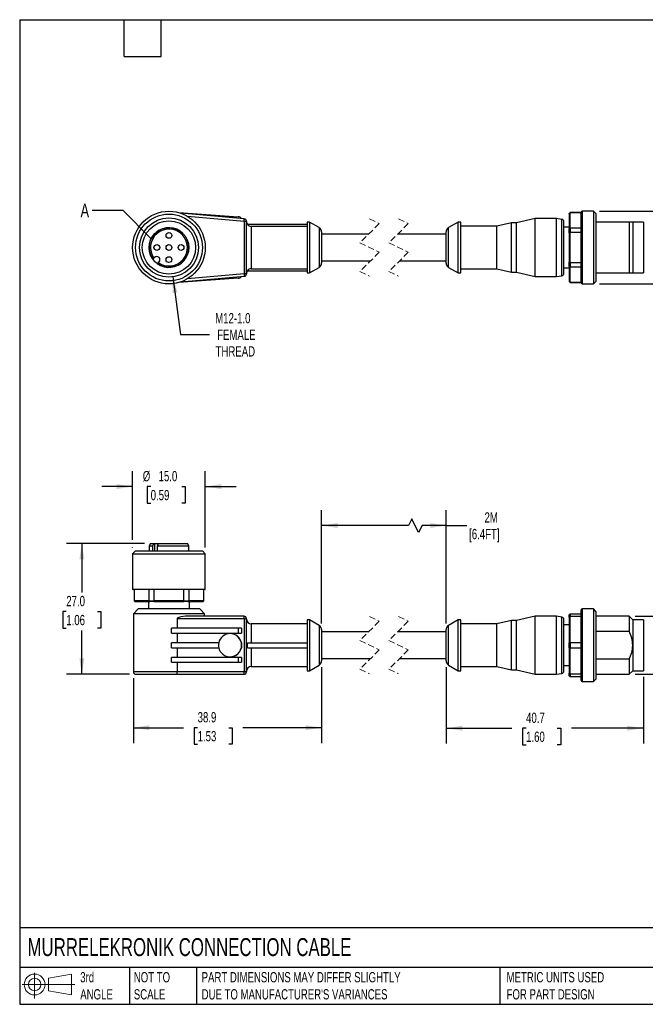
# Model space of a CAD drawing. Header units: millimetres. Extents: x 6 to 273, y 6 to 210.
# Tile 1 of 5: x 6 to 135, y 6 to 210. Entities that reach past the tile are written whole.
import ezdxf

# ---------------------------------------------------------------- set-up
doc = ezdxf.new("R2010")
doc.units = ezdxf.units.MM
doc.linetypes.add('SLD-Dashed', pattern=[1.905, 1.27, -0.635])
doc.linetypes.add('SLD-Solid', pattern=[0])
doc.layers.add('DIMENSIONS', color=140, linetype='SLD-Solid', lineweight=25)
doc.layers.add('TEXT', color=140, linetype='SLD-Solid', lineweight=25)
doc.layers.add('SLD-DEFPOINTS', color=7, linetype='Continuous')
doc.styles.add('SLDTEXTSTYLE0', font='TXT', dxfattribs={"width": 0.7})
doc.dimstyles.new('SLDDIMSTYLE0', dxfattribs={"dimtxt": 2.158008, "dimasz": 3.302, "dimexe": 0, "dimexo": 0.0625, "dimgap": 0.539502, "dimtad": 0, "dimtih": 1, "dimtoh": 1, "dimdec": 1, "dimrnd": 1e-09, "dimzin": 4, "dimdsep": 46, "dimtxsty": 'SLDTEXTSTYLE0', "dimsah": 1, "dimcen": 0.09, "dimadec": 0, "dimazin": 1, "dimtfac": 1, "dimtdec": 1, "dimtofl": 0, "dimtmove": 0, "dimatfit": 3, "dimfxl": 0, "dimfrac": 2, "dimtolj": 1, "dimtzin": 12, "dimarcsym": 0})
doc.dimstyles.new('SLDDIMSTYLE1', dxfattribs={"dimtxt": 2.158008, "dimasz": 3.302, "dimexe": 0, "dimexo": 0.0625, "dimgap": 0.539502, "dimtad": 0, "dimtih": 1, "dimtoh": 1, "dimdec": 1, "dimrnd": 1e-09, "dimzin": 12, "dimdsep": 46, "dimtxsty": 'SLDTEXTSTYLE0', "dimsah": 1, "dimcen": 0.09, "dimadec": 0, "dimazin": 3, "dimtfac": 1, "dimtdec": 1, "dimtofl": 0, "dimtmove": 0, "dimatfit": 3, "dimfxl": 0, "dimfrac": 2, "dimtolj": 1, "dimtzin": 12, "dimarcsym": 0})
doc.dimstyles.new('SLDDIMSTYLE2', dxfattribs={"dimtxt": 2.158008, "dimasz": 3.302, "dimexe": 0, "dimexo": 0.0625, "dimgap": 0.539502, "dimtad": 0, "dimtih": 1, "dimtoh": 1, "dimdec": 1, "dimrnd": 1e-09, "dimzin": 4, "dimdsep": 46, "dimtxsty": 'SLDTEXTSTYLE0', "dimsah": 1, "dimcen": 0.09, "dimadec": 0, "dimazin": 1, "dimtfac": 1, "dimtdec": 1, "dimtmove": 0, "dimatfit": 0, "dimfxl": 0, "dimfrac": 2, "dimtolj": 1, "dimtzin": 12, "dimarcsym": 0})
doc.dimstyles.new('SLDDIMSTYLE3', dxfattribs={"dimtxt": 2.158008, "dimasz": 3.302, "dimexe": 0, "dimexo": 0.0625, "dimgap": 0.539502, "dimtad": 0, "dimtih": 1, "dimtoh": 1, "dimdec": 1, "dimrnd": 1e-09, "dimzin": 12, "dimdsep": 46, "dimtxsty": 'SLDTEXTSTYLE0', "dimsah": 1, "dimcen": 0, "dimadec": 0, "dimazin": 3, "dimtfac": 1, "dimtdec": 1, "dimtofl": 0, "dimtmove": 0, "dimatfit": 3, "dimfxl": 0, "dimfrac": 2, "dimtolj": 1, "dimtzin": 12, "dimarcsym": 0})
doc.dimstyles.new('SLDDIMSTYLE4', dxfattribs={"dimtxt": 0.18, "dimasz": 3.302, "dimexe": 0, "dimexo": 0.0625, "dimgap": 0, "dimtad": 0, "dimtih": 1, "dimtoh": 1, "dimdec": 0, "dimrnd": 1e-09, "dimzin": 0, "dimdsep": 46, "dimtxsty": 'Standard', "dimblk1": 'NONE', "dimblk2": 'NONE', "dimsah": 1, "dimcen": 0.09, "dimadec": 0, "dimazin": 0, "dimtfac": 3.302, "dimtdec": 0, "dimtofl": 0, "dimtmove": 0, "dimatfit": 3, "dimldrblk": 'NONE', "dimfxl": 0, "dimfrac": 2, "dimtolj": 1, "dimtzin": 0, "dimarcsym": 0})

# ---------------------------------------------------------------- blocks, each defined once
blk = doc.blocks.new('Block11')
at = {"color": 7, "linetype": 'SLD-Solid', "lineweight": 18}
for p, q in [((2.59, 5.31), (2.59, 0)), ((5.48, 4.17), (10.18, 5.03)), ((5.48, 1.6), (5.48, 4.17)), ((10.18, 5.03), (10.18, 0.73)), ((0, 2.88), (10.87, 2.88)), ((5.48, 1.6), (10.18, 0.73))]:
    blk.add_line(p, q, dxfattribs=at)
for radius in [2.15, 1.29]:
    blk.add_circle((2.59, 2.88), radius, dxfattribs=at)
blk = doc.blocks.new('Block12')
at = {"layer": 'SLD-DEFPOINTS'}
blk.add_blockref('Block11', (0, 0), dxfattribs=at)
blk = doc.blocks.new('_D')
at = {"layer": 'DIMENSIONS'}
for p, q in [((32.08, 101.45), (16, 101.45)), ((19.18, 101.45), (19.18, 91.33)), ((15.97, 87.41), (15.25, 87.41)), ((15.25, 87.41), (15.25, 83.99)), ((22.39, 87.41), (23.11, 87.41)), ((23.11, 87.41), (23.11, 83.99)), ((15.25, 83.99), (15.97, 83.99)), ((19.18, 74.45), (19.18, 83.5)), ((23.11, 83.99), (22.39, 83.99)), ((29.04, 74.45), (16, 74.45))]:
    blk.add_line(p, q, dxfattribs=at)
for points in [[(19.18, 101.45), (18.67, 98.15), (19.69, 98.15)], [(19.18, 74.45), (19.69, 77.75), (18.67, 77.75)]]:
    blk.add_solid(points, dxfattribs=at)
at = {"layer": 'DIMENSIONS', "char_height": 2.117, "attachment_point": 1, "style": 'SLDTEXTSTYLE0'}
for s, insert in [('27.0', (15.97, 90.63)), ('1.06', (15.97, 86.71))]:
    blk.add_mtext(s, dxfattribs=dict(at, insert=insert))
blk = doc.blocks.new('_D_1')
at = {"layer": 'DIMENSIONS'}
for p, q in [((68.66, 75.95), (68.66, 60.26)), ((29.81, 73.68), (29.81, 60.26)), ((29.81, 63.44), (40.16, 63.44)), ((43.08, 63.44), (42.35, 63.44)), ((42.35, 63.44), (42.35, 60.01)), ((49.49, 63.44), (50.22, 63.44)), ((50.22, 63.44), (50.22, 60.01)), ((68.66, 63.44), (52.42, 63.44)), ((42.35, 60.01), (43.08, 60.01)), ((50.22, 60.01), (49.49, 60.01))]:
    blk.add_line(p, q, dxfattribs=at)
for points in [[(29.81, 63.44), (33.11, 62.93), (33.11, 63.94)], [(68.66, 63.44), (65.36, 63.94), (65.36, 62.93)]]:
    blk.add_solid(points, dxfattribs=at)
at = {"layer": 'DIMENSIONS', "char_height": 2.117, "attachment_point": 1, "style": 'SLDTEXTSTYLE0'}
for s, insert in [('38.9', (43.08, 66.65)), ('1.53', (43.08, 62.74))]:
    blk.add_mtext(s, dxfattribs=dict(at, insert=insert))
blk = doc.blocks.new('_D_2')
at = {"layer": 'DIMENSIONS'}
for p, q in [((94.38, 75.95), (94.38, 60.16)), ((135.08, 73.93), (135.08, 60.16)), ((94.38, 63.33), (107.96, 63.33)), ((110.88, 63.33), (110.16, 63.33)), ((110.16, 63.33), (110.16, 59.9)), ((117.3, 63.33), (118.02, 63.33)), ((118.02, 63.33), (118.02, 59.9)), ((135.08, 63.33), (120.22, 63.33)), ((110.16, 59.9), (110.88, 59.9)), ((118.02, 59.9), (117.3, 59.9))]:
    blk.add_line(p, q, dxfattribs=at)
for points in [[(94.38, 63.33), (97.69, 62.82), (97.69, 63.84)], [(135.08, 63.33), (131.78, 63.84), (131.78, 62.82)]]:
    blk.add_solid(points, dxfattribs=at)
at = {"layer": 'DIMENSIONS', "char_height": 2.117, "attachment_point": 1, "style": 'SLDTEXTSTYLE0'}
for s, insert in [('40.7', (110.88, 66.54)), ('1.60', (110.88, 62.63))]:
    blk.add_mtext(s, dxfattribs=dict(at, insert=insert))
blk = doc.blocks.new('_D_3')
at = {"layer": 'DIMENSIONS'}
for p, q in [((68.66, 84.95), (68.66, 108.34)), ((94.38, 84.95), (94.38, 108.34)), ((87.28, 106.57), (86.58, 105.16)), ((88.69, 103.75), (87.28, 106.57)), ((86.58, 105.16), (68.66, 105.16)), ((89.4, 105.16), (88.69, 103.75)), ((94.38, 105.16), (89.4, 105.16)), ((94.38, 105.16), (98.64, 105.16))]:
    blk.add_line(p, q, dxfattribs=at)
for points in [[(68.66, 105.16), (71.96, 104.65), (71.96, 105.67)], [(94.38, 105.16), (91.08, 105.67), (91.08, 104.65)]]:
    blk.add_solid(points, dxfattribs=at)
at = {"layer": 'DIMENSIONS', "char_height": 2.117, "attachment_point": 1, "style": 'SLDTEXTSTYLE0'}
for s, insert in [('2M', (102.3, 107.89)), ('[6.4FT]', (99.12, 104.46))]:
    blk.add_mtext(s, dxfattribs=dict(at, insert=insert))
blk = doc.blocks.new('_D_4')
at = {"layer": 'DIMENSIONS'}
for p, q in [((29.66, 102.21), (29.66, 116.37)), ((44.66, 100.62), (44.66, 116.37)), ((29.66, 113.2), (23.31, 113.2)), ((33.39, 113.2), (32.67, 113.2)), ((32.67, 113.2), (32.67, 109.77)), ((39.81, 113.2), (40.53, 113.2)), ((40.53, 113.2), (40.53, 109.77)), ((44.66, 113.2), (51.01, 113.2)), ((32.67, 109.77), (33.39, 109.77)), ((40.53, 109.77), (39.81, 109.77)), ((29.66, 100.62), (29.66, 100.69))]:
    blk.add_line(p, q, dxfattribs=at)
for points in [[(29.66, 113.2), (26.36, 113.71), (26.36, 112.69)], [(44.66, 113.2), (47.96, 112.69), (47.96, 113.71)]]:
    blk.add_solid(points, dxfattribs=at)
at = {"layer": 'DIMENSIONS', "char_height": 2.117, "attachment_point": 1, "style": 'SLDTEXTSTYLE0'}
for s, insert in [('%%c', (31.76, 116.41)), ('15.0', (35.02, 116.41)), ('0.59', (33.39, 112.5))]:
    blk.add_mtext(s, dxfattribs=dict(at, insert=insert))
blk = doc.blocks.new('_D_5')
at = {"layer": 'DIMENSIONS'}
for p, q in [((151.43, 94.88), (145.08, 94.88)), ((145.08, 94.88), (145.08, 86.45)), ((133.4, 86.45), (148.26, 86.45)), ((145.08, 86.45), (145.08, 74.45)), ((133.4, 74.45), (148.26, 74.45))]:
    blk.add_line(p, q, dxfattribs=at)
for points in [[(145.08, 86.45), (144.58, 83.15), (145.59, 83.15)], [(145.08, 74.45), (145.59, 77.75), (144.58, 77.75)]]:
    blk.add_solid(points, dxfattribs=at)
at = {"layer": 'DIMENSIONS', "char_height": 2.117, "attachment_point": 1, "style": 'SLDTEXTSTYLE0'}
for s, insert in [('M12-1.0', (152.88, 99.33)), ('MALE', (154.99, 95.9)), ('THREAD', (152.96, 92.47))]:
    blk.add_mtext(s, dxfattribs=dict(at, insert=insert))
blk = doc.blocks.new('_D_6')
at = {"layer": 'DIMENSIONS'}
for p, q in [((143.98, 170.03), (143.98, 176.38)), ((126.05, 170.03), (147.16, 170.03)), ((140.78, 162.01), (140.05, 162.01)), ((140.05, 162.01), (140.05, 158.58)), ((147.19, 162.01), (147.91, 162.01)), ((147.91, 162.01), (147.91, 158.58)), ((140.05, 158.58), (140.78, 158.58)), ((147.91, 158.58), (147.19, 158.58)), ((126.05, 155.03), (147.16, 155.03)), ((143.98, 155.03), (143.98, 148.68))]:
    blk.add_line(p, q, dxfattribs=at)
for points in [[(143.98, 170.03), (144.49, 173.33), (143.47, 173.33)], [(143.98, 155.03), (143.47, 151.73), (144.49, 151.73)]]:
    blk.add_solid(points, dxfattribs=at)
at = {"layer": 'DIMENSIONS', "char_height": 2.117, "attachment_point": 1, "style": 'SLDTEXTSTYLE0'}
for s, insert in [('%%c', (139.15, 165.22)), ('15.0', (142.41, 165.22)), ('0.59', (140.78, 161.3))]:
    blk.add_mtext(s, dxfattribs=dict(at, insert=insert))
blk = doc.blocks.new('_D_7')
at = {"layer": 'DIMENSIONS'}
for p, q in [((37.97, 156.48), (39.57, 144.56)), ((39.57, 144.56), (45.53, 144.56))]:
    blk.add_line(p, q, dxfattribs=at)
blk.add_solid([(37.97, 156.48), (37.91, 153.14), (38.91, 153.28)], dxfattribs=at)
at = {"layer": 'DIMENSIONS', "char_height": 2.117, "attachment_point": 1, "style": 'SLDTEXTSTYLE0'}
for s, insert in [('M12-1.0', (46.71, 149.01)), ('FEMALE', (47.11, 145.58)), ('THREAD', (46.79, 142.15))]:
    blk.add_mtext(s, dxfattribs=dict(at, insert=insert))
blk = doc.blocks.new('_None')

msp = doc.modelspace()

# ---------------------------------------------------------------- linework, layer by layer
for p, q in [((39.17, 169.76), (51.46, 168.88)), ((52.7, 168.47), (39.63, 169.61)), ((40.96, 169), (52.66, 167.97)), ((119.98, 169.73), (119.78, 169.53)), ((119.78, 169.51), (119.78, 169.53)), ((119.78, 169.51), (119.78, 166.46)), ((122.28, 169.73), (119.98, 169.73)), ((119.98, 169.73), (119.98, 169.71)), ((119.98, 166.61), (119.98, 169.71)), ((122.28, 169.71), (119.98, 169.71)), ((122.28, 155.23), (122.28, 169.83)), ((124.78, 170.03), (122.48, 170.03)), ((122.48, 170.03), (122.48, 155.03)), ((125.28, 169.53), (124.78, 170.03)), ((124.78, 170.03), (124.78, 155.03)), ((125.28, 169.53), (125.28, 155.53)), ((52.66, 167.97), (52.66, 157.09)), ((52.66, 167.97), (53.16, 167.97)), ((53.16, 157.09), (53.16, 167.97)), ((53.34, 167.33), (65.66, 167.33)), ((54.16, 166.9), (54.16, 158.16)), ((65.66, 166.9), (54.16, 166.9)), ((66.16, 167.78), (65.66, 167.78)), ((65.66, 167.78), (65.66, 157.28)), ((68.16, 166.63), (66.16, 167.78)), ((66.16, 167.78), (66.16, 157.28)), ((68.16, 166.63), (68.16, 158.44)), ((96.88, 167.78), (94.88, 166.63)), ((94.88, 158.44), (94.88, 166.63)), ((97.38, 167.78), (96.88, 167.78)), ((96.88, 157.28), (96.88, 167.78)), ((97.38, 157.28), (97.38, 167.78)), ((104.85, 166.93), (97.38, 166.93)), ((107.88, 167.63), (104.85, 166.93)), ((104.85, 158.13), (104.85, 166.93)), ((108.88, 167.63), (107.88, 167.63)), ((107.88, 157.43), (107.88, 167.63)), ((112.78, 168.53), (108.88, 167.63)), ((108.88, 157.43), (108.88, 167.63)), ((117.18, 168.53), (112.78, 168.53)), ((112.78, 156.53), (112.78, 168.53)), ((118.27, 168.34), (117.18, 168.53)), ((117.18, 156.53), (117.18, 168.53)), ((118.27, 156.72), (118.27, 168.34)), ((118.68, 157.21), (118.68, 167.85)), ((119.78, 166.73), (118.68, 166.73)), ((132.13, 167.78), (125.28, 167.78)), ((132.13, 167.78), (132.13, 157.28)), ((132.88, 167.78), (132.13, 167.78)), ((135.08, 167.78), (132.88, 167.78)), ((132.88, 167.78), (132.88, 157.28)), ((135.08, 167.78), (135.08, 157.28)), ((68.66, 165.76), (68.66, 159.3)), ((78.34, 165.28), (68.66, 165.28)), ((94.38, 165.28), (84.34, 165.28)), ((94.38, 159.3), (94.38, 165.76)), ((119.78, 165.58), (119.78, 166.46)), ((119.78, 165.58), (119.78, 159.48)), ((119.98, 166.61), (119.98, 165.63)), ((119.98, 166.61), (122.28, 166.61)), ((119.98, 159.43), (119.98, 165.63)), ((122.28, 165.63), (119.98, 165.63)), ((34.05, 160.33), (34.19, 160.48)), ((35.11, 159.56), (34.96, 159.42)), ((68.66, 159.78), (78.77, 159.78)), ((84.77, 159.78), (94.38, 159.78)), ((119.78, 158.6), (119.78, 159.48)), ((119.78, 158.6), (119.78, 155.55)), ((119.98, 159.43), (119.98, 158.45)), ((119.98, 159.43), (122.28, 159.43)), ((39.63, 155.45), (52.7, 156.59)), ((52.66, 157.09), (40.96, 156.07)), ((53.16, 157.09), (52.66, 157.09)), ((53.34, 157.73), (65.66, 157.73)), ((54.16, 158.16), (65.66, 158.16)), ((65.66, 157.28), (66.16, 157.28)), ((66.16, 157.28), (68.16, 158.44)), ((94.88, 158.44), (96.88, 157.28)), ((96.88, 157.28), (97.38, 157.28)), ((97.38, 158.13), (104.85, 158.13)), ((104.85, 158.13), (107.88, 157.43)), ((107.88, 157.43), (108.88, 157.43)), ((108.88, 157.43), (112.78, 156.53)), ((112.78, 156.53), (117.18, 156.53)), ((117.18, 156.53), (118.27, 156.72)), ((118.68, 158.33), (119.78, 158.33)), ((122.28, 158.45), (119.98, 158.45)), ((119.98, 155.35), (119.98, 158.45)), ((125.28, 157.28), (132.13, 157.28)), ((132.13, 157.28), (132.88, 157.28)), ((132.88, 157.28), (135.08, 157.28)), ((51.46, 156.18), (39.17, 155.31)), ((119.78, 155.53), (119.78, 155.55)), ((119.78, 155.53), (119.98, 155.33)), ((119.98, 155.35), (122.28, 155.35)), ((119.98, 155.35), (119.98, 155.33)), ((119.98, 155.33), (122.28, 155.33)), ((122.48, 155.03), (124.78, 155.03)), ((124.78, 155.03), (125.28, 155.53)), ((30.26, 99.95), (29.66, 99.35)), ((30.26, 99.95), (44.06, 99.95)), ((33.35, 101.45), (33.06, 100.95)), ((33.06, 100.95), (33.06, 99.95)), ((33.06, 100.95), (33.84, 100.95)), ((33.35, 101.45), (34.05, 101.45)), ((33.84, 99.95), (33.84, 100.95)), ((34.05, 101.45), (34.19, 101.45)), ((34.19, 101.45), (34.96, 101.45)), ((34.19, 101.45), (34.19, 99.95)), ((34.76, 100.95), (41.26, 100.95)), ((34.76, 100.95), (34.76, 99.95)), ((34.96, 101.45), (40.97, 101.45)), ((41.26, 100.95), (40.97, 101.45)), ((41.26, 99.95), (41.26, 100.95)), ((44.66, 99.35), (44.06, 99.95)), ((29.66, 99.35), (29.66, 92.05)), ((29.66, 99.35), (44.66, 99.35)), ((44.66, 92.05), (44.66, 99.35)), ((29.66, 92.05), (44.66, 92.05)), ((44.56, 91.95), (29.76, 91.95)), ((29.96, 91.95), (29.96, 89.65)), ((29.98, 91.95), (29.98, 89.65)), ((33.08, 89.65), (33.08, 91.95)), ((34.06, 91.95), (34.06, 89.65)), ((40.26, 89.65), (40.26, 91.95)), ((41.24, 91.95), (41.24, 89.65)), ((44.34, 89.65), (44.34, 91.95)), ((44.36, 89.65), (44.36, 91.95)), ((29.96, 89.65), (30.16, 89.45)), ((29.96, 89.65), (29.98, 89.65)), ((33.08, 89.65), (29.98, 89.65)), ((30.18, 89.45), (30.16, 89.45)), ((30.18, 89.45), (33.23, 89.45)), ((32.91, 89.45), (32.91, 87.95)), ((33.08, 89.65), (34.06, 89.65)), ((34.11, 89.45), (33.23, 89.45)), ((40.26, 89.65), (34.06, 89.65)), ((34.11, 89.45), (40.21, 89.45)), ((41.09, 89.45), (40.21, 89.45)), ((40.26, 89.65), (41.24, 89.65)), ((41.09, 89.45), (44.14, 89.45)), ((44.34, 89.65), (41.24, 89.65)), ((41.41, 87.95), (41.41, 89.45)), ((44.16, 89.45), (44.14, 89.45)), ((44.16, 89.45), (44.36, 89.65)), ((44.34, 89.65), (44.36, 89.65)), ((30.81, 87.95), (29.81, 86.95)), ((43.51, 87.95), (30.81, 87.95)), ((44.51, 86.95), (43.51, 87.95)), ((122.28, 73.15), (122.28, 87.75)), ((124.78, 87.95), (122.48, 87.95)), ((122.48, 87.95), (122.48, 80.45)), ((125.28, 87.45), (124.78, 87.95)), ((124.78, 87.95), (124.78, 80.45)), ((125.28, 87.45), (125.28, 80.45)), ((29.81, 86.95), (29.81, 74.95)), ((44.51, 86.95), (29.81, 86.95)), ((38.86, 85.95), (38.86, 83.95)), ((38.86, 85.95), (52.7, 85.95)), ((52.66, 86.45), (40.6, 86.45)), ((44.51, 86.45), (44.51, 86.95)), ((52.7, 85.95), (52.7, 74.95)), ((52.7, 85.95), (53.16, 85.95)), ((53.16, 74.95), (53.16, 85.95)), ((66.16, 85.7), (65.66, 85.7)), ((65.66, 85.7), (65.66, 75.2)), ((68.16, 84.55), (66.16, 85.7)), ((66.16, 85.7), (66.16, 75.2)), ((96.88, 85.7), (94.88, 84.55)), ((97.38, 85.7), (96.88, 85.7)), ((96.88, 80.45), (96.88, 85.7)), ((97.38, 80.45), (97.38, 85.7)), ((107.88, 85.55), (104.85, 84.85)), ((108.88, 85.55), (107.88, 85.55)), ((107.88, 80.45), (107.88, 85.55)), ((112.78, 86.45), (108.88, 85.55)), ((108.88, 80.45), (108.88, 85.55)), ((117.18, 86.45), (112.78, 86.45)), ((112.78, 80.45), (112.78, 86.45)), ((118.27, 86.26), (117.18, 86.45)), ((117.18, 80.45), (117.18, 86.45)), ((118.27, 80.45), (118.27, 86.26)), ((118.68, 80.45), (118.68, 85.77)), ((119.78, 86.24), (119.78, 86.75)), ((119.78, 86.24), (119.78, 80.96)), ((119.98, 86.95), (119.98, 86.38)), ((119.98, 86.95), (122.28, 86.95)), ((119.98, 81.02), (119.98, 86.38)), ((122.28, 86.38), (119.98, 86.38)), ((132.13, 86.45), (125.28, 86.45)), ((132.88, 85.7), (132.13, 86.45)), ((132.13, 86.45), (132.13, 83.36)), ((135.08, 85.7), (132.88, 85.7)), ((132.88, 85.7), (132.88, 80.45)), ((135.08, 85.7), (135.08, 80.45)), ((37.68, 82.95), (37.68, 83.95)), ((51.46, 83.95), (37.68, 83.95)), ((51.46, 83.95), (51.46, 82.95)), ((52.16, 83.95), (51.46, 83.95)), ((52.16, 83.95), (52.16, 82.95)), ((65.66, 84.85), (54.16, 84.85)), ((54.16, 84.85), (54.16, 80.95)), ((68.16, 84.55), (68.16, 76.36)), ((68.66, 83.68), (68.66, 77.22)), ((94.38, 80.45), (94.38, 83.68)), ((94.88, 80.45), (94.88, 84.55)), ((104.85, 84.85), (97.38, 84.85)), ((104.85, 80.45), (104.85, 84.85)), ((119.78, 84.65), (118.68, 84.65)), ((125.28, 83.36), (132.13, 83.36)), ((37.68, 82.95), (51.46, 82.95)), ((38.86, 82.95), (38.86, 80.95)), ((51.46, 82.95), (52.16, 82.95)), ((78.34, 83.2), (68.66, 83.2)), ((94.38, 83.2), (84.34, 83.2)), ((37.68, 79.95), (37.68, 80.95)), ((47.46, 80.95), (37.68, 80.95)), ((37.68, 79.95), (47.46, 79.95)), ((38.86, 79.95), (38.86, 77.95)), ((52.11, 80.95), (52.12, 80.95)), ((52.12, 79.95), (52.11, 79.95)), ((52.12, 80.95), (52.16, 80.53)), ((52.16, 80.95), (52.12, 80.95)), ((52.16, 80.37), (52.12, 79.95)), ((52.12, 79.95), (52.16, 79.95)), ((52.16, 80.95), (52.16, 80.53)), ((52.16, 80.37), (52.16, 79.95)), ((53.34, 79.95), (53.34, 80.95)), ((53.34, 80.95), (65.66, 80.95)), ((53.34, 79.95), (65.66, 79.95)), ((54.16, 79.95), (54.16, 76.05)), ((94.38, 77.22), (94.38, 80.45)), ((94.88, 76.36), (94.88, 80.45)), ((96.88, 75.2), (96.88, 80.45)), ((97.38, 75.2), (97.38, 80.45)), ((104.85, 76.05), (104.85, 80.45)), ((107.88, 75.35), (107.88, 80.45)), ((108.88, 75.35), (108.88, 80.45)), ((112.78, 74.45), (112.78, 80.45)), ((117.18, 74.45), (117.18, 80.45)), ((118.27, 74.64), (118.27, 80.45)), ((118.68, 75.14), (118.68, 80.45)), ((119.78, 79.94), (119.78, 80.96)), ((119.78, 79.94), (119.78, 74.66)), ((119.98, 81.02), (119.98, 79.88)), ((119.98, 81.02), (122.28, 81.02)), ((122.28, 79.88), (119.98, 79.88)), ((119.98, 74.52), (119.98, 79.88)), ((122.48, 80.45), (122.48, 72.95)), ((124.78, 80.45), (124.78, 72.95)), ((125.28, 80.45), (125.28, 73.45)), ((132.88, 80.45), (132.88, 75.2)), ((135.08, 80.45), (135.08, 75.2)), ((37.68, 76.95), (37.68, 77.95)), ((51.46, 77.95), (37.68, 77.95)), ((51.46, 77.95), (51.46, 76.95)), ((52.16, 77.95), (51.46, 77.95)), ((52.16, 77.95), (52.16, 76.95)), ((68.66, 77.7), (78.77, 77.7)), ((84.77, 77.7), (94.38, 77.7)), ((132.13, 77.55), (125.28, 77.55)), ((132.13, 77.55), (132.13, 74.45)), ((37.68, 76.95), (51.46, 76.95)), ((38.86, 76.95), (38.86, 74.95)), ((51.46, 76.95), (52.16, 76.95)), ((54.16, 76.05), (65.66, 76.05)), ((65.66, 75.2), (66.16, 75.2)), ((66.16, 75.2), (68.16, 76.36)), ((94.88, 76.36), (96.88, 75.2)), ((96.88, 75.2), (97.38, 75.2)), ((97.38, 76.05), (104.85, 76.05)), ((104.85, 76.05), (107.88, 75.35)), ((107.88, 75.35), (108.88, 75.35)), ((108.88, 75.35), (112.78, 74.45)), ((118.68, 76.25), (119.78, 76.25)), ((132.13, 74.45), (132.88, 75.2)), ((132.88, 75.2), (135.08, 75.2)), ((38.86, 74.95), (29.81, 74.95)), ((30.31, 74.45), (38.78, 74.45)), ((38.78, 74.45), (52.66, 74.45)), ((52.7, 74.95), (38.86, 74.95)), ((53.16, 74.95), (52.7, 74.95)), ((112.78, 74.45), (117.18, 74.45)), ((117.18, 74.45), (118.27, 74.64)), ((119.78, 74.15), (119.78, 74.66)), ((119.98, 74.52), (122.28, 74.52)), ((119.98, 74.52), (119.98, 73.95)), ((122.28, 73.95), (119.98, 73.95)), ((124.78, 72.95), (125.28, 73.45)), ((125.28, 74.45), (132.13, 74.45)), ((122.48, 72.95), (124.78, 72.95))]:
    msp.add_line(p, q)
at = {"color": 7, "linetype": 'SLD-Dashed', "lineweight": 18}
for p, q in [((80.56, 167.49), (76.56, 163.49)), ((78.56, 168.46), (80.56, 167.49)), ((86.56, 167.49), (82.56, 163.49)), ((84.56, 168.46), (86.56, 167.49)), ((76.56, 163.49), (80.56, 161.57)), ((82.56, 163.49), (86.56, 161.57)), ((80.56, 161.57), (76.56, 157.57)), ((86.56, 161.57), (82.56, 157.57)), ((76.56, 157.57), (78.56, 156.61)), ((82.56, 157.57), (84.56, 156.61)), ((80.56, 85.41), (76.56, 81.41)), ((78.56, 86.38), (80.56, 85.41)), ((86.56, 85.41), (82.56, 81.41)), ((84.56, 86.38), (86.56, 85.41)), ((76.56, 81.41), (80.56, 79.49)), ((82.56, 81.41), (86.56, 79.49)), ((80.56, 79.49), (76.56, 75.49)), ((86.56, 79.49), (82.56, 75.49)), ((76.56, 75.49), (78.56, 74.53)), ((82.56, 75.49), (84.56, 74.53))]:
    msp.add_line(p, q, dxfattribs=at)
at = {"flags": 128}
for points in [[(119.98, 169.71), (119.87, 169.6), (119.78, 169.51)], [(52.66, 167.97), (52.67, 168.07), (52.68, 168.16), (52.69, 168.25), (52.69, 168.32), (52.7, 168.39), (52.7, 168.43), (52.7, 168.46), (52.7, 168.47)], [(119.78, 166.46), (119.9, 166.55), (119.98, 166.61)], [(119.98, 165.63), (119.87, 165.6), (119.78, 165.58)], [(33.84, 160.13), (33.96, 160.25), (34.05, 160.33)], [(34.96, 159.42), (34.85, 159.3), (34.76, 159.21)], [(119.78, 159.48), (119.9, 159.45), (119.98, 159.43)], [(119.98, 158.45), (119.87, 158.53), (119.78, 158.6)], [(52.66, 157.09), (52.67, 156.99), (52.68, 156.9), (52.69, 156.81), (52.69, 156.74), (52.7, 156.67), (52.7, 156.63), (52.7, 156.6), (52.7, 156.59)], [(119.78, 155.55), (119.9, 155.44), (119.98, 155.35)], [(33.84, 100.95), (33.96, 101.24), (34.05, 101.45)], [(34.96, 101.45), (34.85, 101.18), (34.76, 100.95)], [(29.98, 89.65), (30.09, 89.54), (30.18, 89.45)], [(33.23, 89.45), (33.15, 89.56), (33.08, 89.65)], [(34.06, 89.65), (34.09, 89.54), (34.11, 89.45)], [(40.21, 89.45), (40.24, 89.56), (40.26, 89.65)], [(41.24, 89.65), (41.16, 89.54), (41.09, 89.45)], [(44.14, 89.45), (44.25, 89.56), (44.34, 89.65)], [(40.6, 86.45), (39.68, 86.33), (39.4, 86.25), (39.2, 86.19), (39.08, 86.14), (38.99, 86.09), (38.91, 86.04), (38.88, 86.01), (38.87, 85.98), (38.86, 85.95)], [(119.78, 86.75), (119.9, 86.86), (119.98, 86.95)], [(119.98, 86.38), (119.87, 86.3), (119.78, 86.24)], [(119.78, 80.96), (119.9, 80.99), (119.98, 81.02)], [(119.98, 79.88), (119.87, 79.92), (119.78, 79.94)], [(119.78, 74.66), (119.9, 74.58), (119.98, 74.52)], [(119.98, 73.95), (119.87, 74.06), (119.78, 74.15)]]:
    msp.add_lwpolyline(points, dxfattribs=at)
for centre, radius in [((37.16, 162.53), 7.5), ((37.16, 162.53), 6.9), ((37.16, 162.53), 6.1), ((37.16, 162.53), 5.5), ((37.16, 165.03), 0.6), ((34.66, 162.53), 0.6), ((37.16, 162.53), 0.6), ((39.66, 162.53), 0.6), ((37.16, 160.03), 0.6)]:
    msp.add_circle(centre, radius)
for centre, radius, start, end in [((51.39, 167.88), 1, 39.4197, 85.9247), ((122.48, 169.83), 0.2, 90.0007, 179.9993), ((37.16, 162.53), 4.1, 234.1219, 215.878), ((52.66, 167.97), 0.5, 0.0002, 85.0032), ((54.16, 167.93), 1, 180.0002, 216.3432), ((54.16, 167.9), 0.999, 214.8169, 269.9363), ((67.66, 165.76), 1, 0.0003, 59.9998), ((95.38, 165.76), 1, 120.0002, 179.9997), ((118.18, 167.85), 0.5, 0.0001, 79.9999), ((37.16, 162.53), 3.81, 234.8194, 215.1805), ((34.65, 160.02), 0.65, 315, 135), ((37.16, 162.53), 4.1, 215.8781, 234.1218), ((67.66, 159.3), 1, 300.0002, 359.9997), ((95.38, 159.3), 1, 180.0003, 239.9998), ((51.39, 157.18), 1, 274.0753, 320.5803), ((52.66, 157.09), 0.5, 274.9968, 359.9998), ((54.16, 157.13), 1, 143.7284, 180.0003), ((54.16, 157.16), 0.998, 90.0563, 145.1904), ((118.18, 157.21), 0.5, 280.0001, 359.9999), ((122.48, 155.23), 0.2, 180.0007, 269.9993), ((29.76, 92.05), 0.1, 180.0064, 269.9944), ((44.56, 92.05), 0.1, 270.0019, 359.9973), ((122.48, 87.75), 0.2, 90.0009, 179.9992), ((51.24, 86.08), 1.47, 355.1679, 14.7876), ((52.66, 85.95), 0.5, 359.9997, 90.0005), ((54.16, 85.85), 1, 180, 269.9999), ((118.18, 85.77), 0.5, 0, 79.9999), ((67.66, 83.68), 1, 0.0003, 59.9998), ((95.38, 83.68), 1, 120.0002, 179.9997), ((126.15, 80.26), 6.74, 1.6137, 27.3415), ((49.77, 80.46), 2.39, 11.8482, 168.1518), ((49.75, 80.45), 2.4, 270.17, 89.83), ((49.81, 80.45), 2.41, 168.004, 191.996), ((49.77, 80.44), 2.39, 191.8482, 348.1518), ((49.75, 80.45), 2.41, 358.1271, 1.8729), ((126.2, 80.63), 6.69, 332.5636, 358.4812), ((67.66, 77.22), 1, 300.0002, 359.9997), ((95.38, 77.22), 1, 180.0003, 239.9998), ((54.16, 75.05), 1, 90.0002, 180), ((30.31, 74.95), 0.5, 180.0004, 269.9997), ((37.97, 74.84), 0.902, 334.526, 7.1193), ((51.24, 74.83), 1.47, 345.2124, 4.8321), ((52.66, 74.95), 0.5, 269.9996, 0.0003), ((118.18, 75.14), 0.5, 279.9999, 0), ((122.48, 73.15), 0.2, 180.0007, 269.9993)]:
    msp.add_arc(centre, radius, start, end)
at = {"layer": 'TEXT'}
for p, q in [((6.35, 209.55), (273.05, 209.55)), ((6.35, 209.55), (6.35, 6.35)), ((27.94, 201.93), (27.94, 209.55)), ((35.56, 201.93), (35.56, 209.55)), ((27.94, 201.93), (35.56, 201.93)), ((273.05, 22.13), (6.35, 22.13)), ((273.05, 13.97), (6.35, 13.97)), ((29.04, 13.97), (29.04, 6.35)), ((42.84, 13.97), (42.84, 6.35)), ((105.48, 13.97), (105.48, 6.35)), ((6.35, 6.35), (273.05, 6.35))]:
    msp.add_line(p, q, dxfattribs=at)
msp.add_circle((37.16, 162.53), 4.1, dxfattribs=at)

# ---------------------------------------------------------------- block references
at = {"layer": 'SLD-DEFPOINTS'}
msp.add_blockref('Block12', (6.84, 7.55), dxfattribs=at)

# ---------------------------------------------------------------- texts
at = {"layer": 'TEXT', "attachment_point": 1, "style": 'SLDTEXTSTYLE0'}
for s, insert, char_height in [('A', (18.91, 171.59), 2.82), ('MURRELEKRONIK CONNECTION CABLE', (7.97, 20.01), 3.7042), ('3rd^JANGLE', (18.85, 13), 2.117), ('NOT TO^JSCALE', (29.91, 13), 2.1167), ("PART DIMENSIONS MAY DIFFER SLIGHTLY ^JDUE TO MANUFACTURER'S VARIANCES", (43.91, 13), 2.1167), ('METRIC UNITS USED ^JFOR PART DESIGN', (106.85, 13), 2.1167)]:
    msp.add_mtext(s, dxfattribs=dict(at, insert=insert, char_height=char_height))

# ---------------------------------------------------------------- dimensions: what is measured, and where the dimension line sits
at = {"layer": 'DIMENSIONS'}
for base, p1, p2, text, dimstyle, picture, middle in [((143.98, 170.03), (124.78, 155.03), (124.78, 170.03), '%%c<>', 'SLDDIMSTYLE2', '_D_6', (143.98, 162.01)), ((145.08, 74.45), (132.13, 86.45), (132.13, 74.45), 'M12-1.0\\PMALE\\PTHREAD', 'SLDDIMSTYLE1', '_D_5', (145.08, 94.88))]:
    dim = msp.add_linear_dim(base=base, p1=p1, p2=p2, angle=90, text=text, dimstyle=dimstyle, dxfattribs=at)
    dim.commit()
    dim.dimension.update_dxf_attribs({"geometry": picture, "text_midpoint": middle, "dimtype": 160})
dim = msp.add_diameter_dim_2p(p1=(36.35, 168.58), p2=(37.97, 156.48), text='M12-1.0\\PFEMALE\\PTHREAD', dimstyle='SLDDIMSTYLE3', override={"dimpost": '<>'}, dxfattribs=at)
dim.commit()
dim.dimension.update_dxf_attribs({"geometry": '_D_7', "text_midpoint": (52.65, 144.56), "dimtype": 163})
for base, p1, p2, text, dimstyle, picture, middle in [((29.66, 113.2), (44.66, 99.35), (29.66, 99.35), '%%c<>', 'SLDDIMSTYLE2', '_D_4', (36.6, 113.2)), ((68.66, 105.16), (94.38, 83.68), (68.66, 83.68), '2M\\P[6.4FT]', 'SLDDIMSTYLE1', '_D_3', (104.39, 105.16))]:
    dim = msp.add_linear_dim(base=base, p1=p1, p2=p2, text=text, dimstyle=dimstyle, dxfattribs=at)
    dim.commit()
    dim.dimension.update_dxf_attribs({"geometry": picture, "text_midpoint": middle, "dimtype": 160})
dim = msp.add_linear_dim(base=(19.18, 74.45), p1=(33.35, 101.45), p2=(30.31, 74.45), angle=90, dimstyle='SLDDIMSTYLE0', dxfattribs=at)
dim.commit()
dim.dimension.update_dxf_attribs({"geometry": '_D', "text_midpoint": (19.18, 87.41), "dimtype": 160})
for base, p1, p2, picture, middle in [((68.66083161, 63.43630103), (29.81083161, 74.95118328), (68.66083161, 77.22190923), '_D_1', (46.28598978, 63.43630103)), ((135.08, 63.33), (94.38, 77.22), (135.08, 75.2), '_D_2', (114.09, 63.33))]:
    dim = msp.add_linear_dim(base=base, p1=p1, p2=p2, dimstyle='SLDDIMSTYLE1', dxfattribs=at)
    dim.commit()
    dim.dimension.update_dxf_attribs({"geometry": picture, "text_midpoint": middle, "dimtype": 160})

# ---------------------------------------------------------------- leaders
at = {"layer": 'TEXT', "has_arrowhead": 0}
msp.add_leader([(33.47, 164.32), (27.69, 170.18), (21.34, 170.18)], dimstyle='SLDDIMSTYLE4', dxfattribs=at)

doc.saveas('drawing.dxf')
